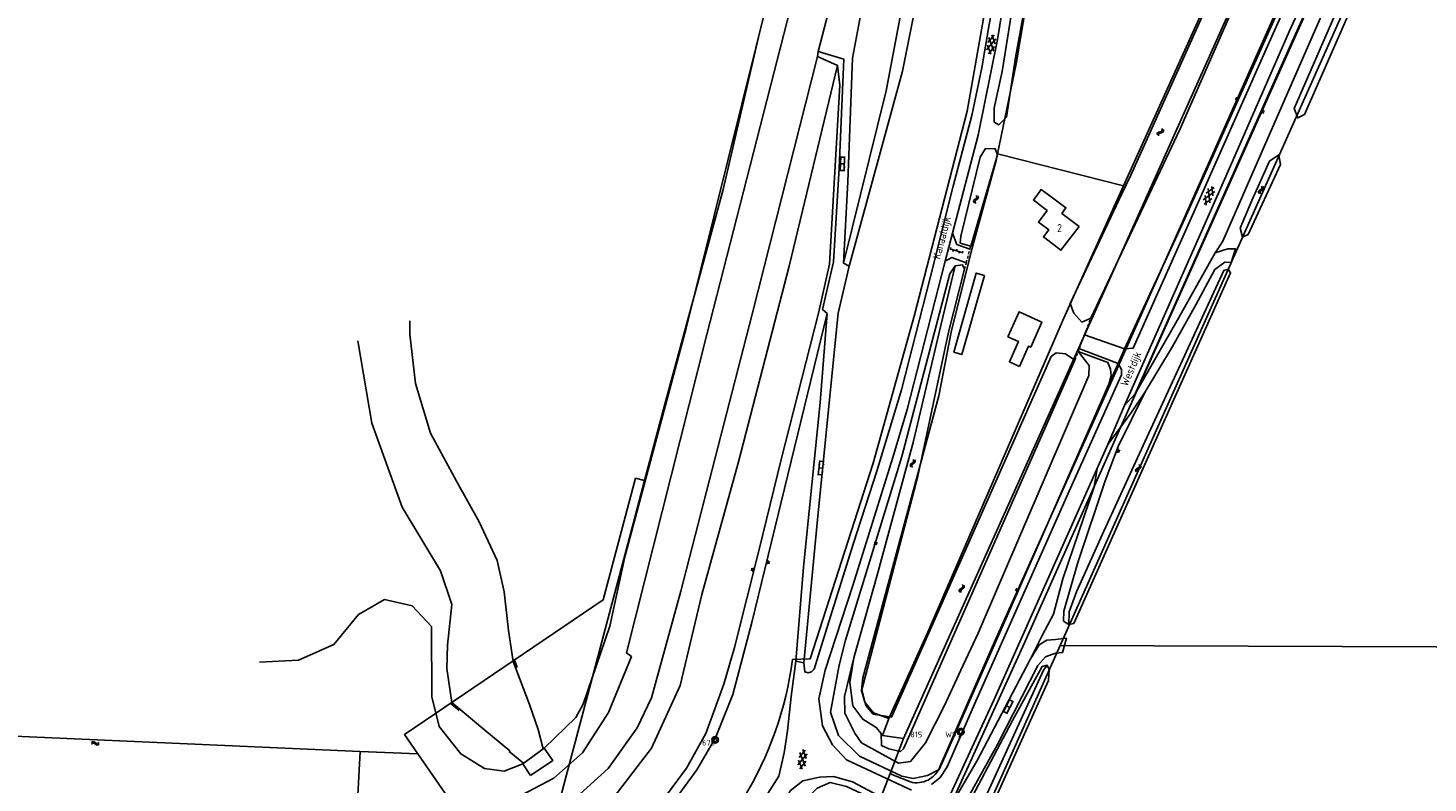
# Model space of a CAD drawing. Header units: metres. Extents: x 51973 to 58000, y 375000 to 380663.
# Tile 13 of 56: x 55313 to 55758, y 376085 to 376325. Entities that reach past the tile are written whole.
import ezdxf
from ezdxf.enums import TextEntityAlignment as Align

# ---------------------------------------------------------------- set-up
doc = ezdxf.new("R2010")
doc.units = ezdxf.units.M
doc.header["$LTSCALE"] = 0.1
doc.linetypes.add('LP', pattern=[14, 9, -5])
doc.layers.get('0').update_dxf_attribs({"linetype": 'CONTINUOUS'})
doc.layers.add('B-WA-OG-TOPOGRAFIE-G', color=253, linetype='CONTINUOUS')
doc.styles.add('ISOCP', font='ISOCP.shx', dxfattribs={"height": 1.8})

# ---------------------------------------------------------------- blocks, each defined once
blk = doc.blocks.new('M01')
at = {"color": 0}
for radius in [1.05, 0.625]:
    blk.add_circle((0, 0), radius, dxfattribs=at)
blk = doc.blocks.new('S016')
at = {"color": 0, "linetype": 'Continuous'}
for points in [[(0.01, -0.38), (2.65, 1.15)], [(2.65, -1.15), (0.01, 0.38)], [(5.07, -1.15), (1.09, 1.15)], [(1.09, -1.15), (5.07, 1.15)], [(6.16, -0.38), (3.51, 1.15)], [(3.51, -1.15), (6.16, 0.37)]]:
    blk.add_lwpolyline(points, dxfattribs=at)
blk = doc.blocks.new('S022')
at = {"color": 0}
for p, q in [((0.01, 1.15), (0.31, 1.15)), ((0.31, -2.3), (0.31, 2.3)), ((0.31, 2.1), (1.51, 2.1)), ((0.31, 0), (1.51, 0)), ((1.51, -2.3), (1.51, 2.3)), ((1.51, 1.05), (1.81, 1.05)), ((0.01, -1.15), (0.31, -1.15)), ((0.31, -2.1), (1.51, -2.1)), ((1.51, -1.05), (1.81, -1.05))]:
    blk.add_line(p, q, dxfattribs=at)
blk = doc.blocks.new('S026')
at = {"color": 0}
for p, q in [((0, 0), (4.4, 0)), ((0.2, 0.5), (0.2, 0)), ((1.2, 0), (1.2, -0.5)), ((2.2, 0.5), (2.2, 0)), ((3.2, 0), (3.2, -0.5)), ((4.2, 0.5), (4.2, 0))]:
    blk.add_line(p, q, dxfattribs=at)
blk = doc.blocks.new('S05')
at = {"color": 0}
for p, q in [((0.08, 0.3), (0.38, 0.59)), ((0.11, -0.19), (0.41, 0.09)), ((0.38, 0.59), (0.68, 0.71)), ((0.41, 0.09), (0.71, 0.21)), ((0.68, 0.71), (1.01, 0.62)), ((0.71, 0.21), (1.02, 0.12)), ((1.01, 0.62), (1.33, 0.37)), ((1.02, 0.12), (1.36, -0.12)), ((1.33, 0.37), (1.66, 0.13)), ((1.66, 0.13), (1.97, 0.04)), ((1.97, 0.04), (2.28, 0.16)), ((2.28, 0.16), (2.58, 0.44)), ((1.36, -0.12), (1.68, -0.37)), ((1.68, -0.37), (2, -0.46)), ((2, -0.46), (2.31, -0.33)), ((2.31, -0.33), (2.61, -0.05))]:
    blk.add_line(p, q, dxfattribs=at)
blk = doc.blocks.new('S04')
at = {"color": 0}
for p, q in [((0, 0.5), (0.5, 0.5)), ((0, 0.25), (1, 0.25)), ((0, 0), (0.5, 0)), ((0, -0.25), (1, -0.25)), ((0, -0.5), (0.5, -0.5))]:
    blk.add_line(p, q, dxfattribs=at)

msp = doc.modelspace()

# ---------------------------------------------------------------- linework, layer by layer
at = {"layer": 'B-WA-OG-TOPOGRAFIE-G'}
for points in [[(55593.189, 376509.326), (55581.032, 376461.315), (55553.529, 376354.362), (55522.461, 376229.309), (55502.893, 376156.622), (55498.218, 376134.566), (55489.646, 376109.776), (55487.312, 376105.54), (55477.269, 376095.731)], [(55599.351, 376503.044), (55568.362, 376380.777), (55529.037, 376227.247), (55503.503, 376126.045), (55505.042, 376124.88), (55497.792, 376107.16), (55489.431, 376094.298), (55480.355, 376086.248), (55470.067, 376080.792), (55453.561, 376075.323), (55438.934, 376074.506), (55438.775, 376077.734)], [(55630.546, 376501.489), (55620.172, 376457.227), (55619.377, 376453.931), (55604.121, 376390.692), (55598.666, 376369.28), (55594.159, 376347.954), (55586.052, 376304.714), (55572.437, 376249.998)], [(55574.283, 376249.035), (55591.266, 376310.959), (55606.44, 376387.526), (55623.483, 376452.732), (55623.534, 376452.927), (55634.077, 376492.811)], [(55661.808, 376222.716), (55680.066, 376262.009), (55712.124, 376333.461), (55732.676, 376380.368), (55738.477, 376392.527), (55742.651, 376398.04), (55752.184, 376407.659), (55777.823, 376435.092), (55826.921, 376483.792)], [(55580.23, 376024.263), (55594.478, 376054.807), (55599.639, 376066.231), (55620.216, 376111.081), (55656.49, 376192.322), (55661.805, 376204.734), (55693.959, 376277.546), (55714.267, 376323.819), (55724.833, 376347.079), (55734.364, 376368.407), (55744.033, 376386.828), (55752.27, 376398.846), (55754.618, 376397.779), (55760.016, 376407.276), (55770.463, 376417.821), (55790.048, 376438.119), (55815.541, 376463.845), (55831.875, 376480.075)], [(55651.108, 376232.478), (55679.411, 376292.507), (55718.157, 376381.047), (55730.416, 376412.446)], [(55509.201, 376180.831), (55515.65, 376205.16), (55534.2, 376273.39), (55545.79, 376323.22), (55565.399, 376400.738)], [(55556.23, 376123.956), (55561.83, 376124.17), (55581.872, 376186.437), (55594.955, 376233.083), (55611.791, 376298.343), (55617.312, 376329.565), (55621.852, 376353.584), (55631.357, 376391.018), (55632.822, 376400.533)], [(55630.01, 376129.22), (55665.87, 376209.56), (55735.68, 376365.9), (55739.28, 376373.7), (55742.38, 376379.88), (55745.57, 376386.01), (55748.7, 376391.05), (55752.15, 376395.89), (55756.01, 376400.37)], [(55621.422, 376284.774), (55627.34, 376313.33), (55633.36, 376349.21), (55645.791, 376398.73)], [(55642.379, 376399.284), (55643.289, 376398.771), (55644.474, 376399.02), (55709.598, 376380.296), (55709.356, 376379.107), (55688.391, 376332.604), (55663.788, 376277.979), (55660.842, 376271.753), (55644.486, 376237.191), (55645.705, 376234.036), (55648.236, 376231.247), (55651.108, 376232.478)], [(55751.821, 376397.296), (55741.956, 376379.709), (55715.122, 376320.407), (55665.138, 376208.455)], [(55751.821, 376397.296), (55744.811, 376378.513), (55739.13, 376362.462), (55711.812, 376299.864), (55693.056, 376257.007), (55690.623, 376253.251)], [(55632.46, 376347.646), (55640.141, 376379.177), (55642.736, 376390.733), (55640.616, 376392.012), (55639.552, 376391.119), (55635.364, 376374.947), (55630.991, 376358.614), (55626.282, 376332.109), (55622.87, 376310.901), (55620.365, 376299.326), (55620.34, 376294.805), (55621.8, 376293.919), (55624.308, 376296.421), (55627.164, 376315.375), (55631.162, 376337.489), (55632.46, 376347.646)], [(55620.51, 376129.57), (55658.05, 376213.28), (55718.16, 376348.43), (55727.75, 376369.44), (55731.25, 376377.3), (55737.26, 376389.73), (55737.49, 376390.14)], [(55591.57, 376098.89), (55668.54, 376270.51), (55718.94, 376383.141)], [(55661.518, 376274.535), (55709.365, 376380.648), (55709.548, 376381.054)], [(55641.344, 376128.412), (55751.957, 376376.185)], [(55615.299, 376290.616), (55621.391, 376321.061), (55624.91, 376342.716), (55629.455, 376364.305), (55631.235, 376371.393)], [(55732.989, 376338.912), (55715.775, 376299.136), (55716.851, 376296.15), (55719.034, 376297.257), (55749.771, 376367.276), (55749.213, 376369.71), (55747.423, 376371.037), (55744.783, 376367.271), (55732.989, 376338.912)], [(55728.391, 376366.138), (55707.296, 376318.994), (55683.789, 376266.173), (55664.557, 376222.927), (55661.808, 376222.716), (55659.738, 376218.087), (55660.888, 376216.121), (55660.798, 376214.517), (55645.038, 376179.436), (55614.105, 376109.722), (55605.378, 376089.849), (55603.213, 376086.425), (55600.455, 376084.261)], [(55623.193, 376351.294), (55621.588, 376340.747), (55618.818, 376325.802), (55616.484, 376312.064), (55613.211, 376296.926), (55607.328, 376274.434), (55599.993, 376245.31), (55590.931, 376209.725), (55583.01, 376183.789), (55575.684, 376160.934), (55567.316, 376134.276), (55563.108, 376120.91), (55562.283, 376120.013), (55561.192, 376119.691), (55560.122, 376120.012), (55559.81, 376122.948)], [(55564.38, 376317.284), (55572.518, 376314.875), (55571.1, 376280.128), (55569.229, 376250.425), (55565.824, 376235.227), (55567.317, 376233.942), (55565.016, 376205.669), (55559.765, 376153.323), (55557.284, 376123.394), (55559.81, 376122.948), (55564.168, 376168.492), (55570.725, 376234.071), (55574.283, 376249.035), (55572.437, 376249.998), (55573.825, 376275.794), (55575.31, 376315.148), (55578.817, 376333.894), (55569.404, 376336.427), (55564.38, 376317.284)], [(55485.269, 376078.131), (55497.612, 376089.309), (55506.909, 376102.246), (55511.432, 376111.76), (55520.768, 376145.687), (55543.41, 376233.769), (55564.147, 376315.677), (55564.38, 376317.284)], [(55568.001, 376249.699), (55571.256, 376306.594), (55570.599, 376312.823), (55564.147, 376315.677)], [(55570.599, 376312.823), (55555.165, 376249.024), (55539.033, 376186.84), (55527.427, 376144.67), (55520.505, 376115.674), (55511.468, 376095.767), (55499.532, 376080.322), (55496.102, 376076.512), (55490.401, 376070.8)], [(55594.069, 376082.372), (55573.405, 376092.105), (55568.918, 376096.884), (55565.785, 376102.916), (55564.667, 376111.463), (55566.618, 376120.578), (55575.443, 376147.536), (55588.122, 376188.201), (55592.69, 376203.412), (55604.799, 376250.557), (55607.11, 376259.529), (55615.299, 376290.616)], [(55586.87, 376105.17), (55581.98, 376106.99), (55579.27, 376110.39), (55578.22, 376114.12), (55578.58, 376118.09), (55602.77, 376207.8), (55606.67, 376227.98), (55613.24, 376254.45), (55620.98, 376282.64), (55621.422, 376284.774)], [(55621.426, 376284.372), (55620.691, 376286.34), (55617.65, 376286.46), (55615.957, 376283.694), (55609.781, 376258.561), (55609.584, 376256.331), (55612.909, 376255.406), (55621.426, 376284.372)], [(55621.422, 376284.774), (55661.518, 376274.535)], [(55702.306, 376269.937), (55698.579, 376261.115), (55699.344, 376258.271), (55701.122, 376259.067), (55711.369, 376281.327), (55710.852, 376284.432), (55707.858, 376282.415), (55702.306, 376269.937)], [(55586.87, 376105.17), (55599.29, 376132.65), (55642.39, 376232.23), (55661.518, 376274.535)], [(55633.91, 376269.214), (55632.814, 376270.051), (55635.253, 376273.38), (55636.437, 376272.512)], [(55638.05, 376271.33), (55636.437, 376272.512)], [(55638.05, 376271.33), (55643.18, 376267.57), (55641.86, 376265.81), (55647.37, 376261.67)], [(55633.91, 376269.214), (55635.5, 376268)], [(55647.37, 376261.67), (55641.59, 376254.06), (55636, 376258.3), (55637.7, 376260.61), (55634.4, 376263.05), (55637.19, 376266.71), (55635.5, 376268)], [(55607.11, 376259.529), (55608.517, 376255.906), (55612.627, 376254.464)], [(55661.805, 376204.734), (55665.138, 376208.455), (55678.995, 376232.436), (55690.623, 376253.251), (55694.618, 376254.481), (55697.1, 376254.482), (55695.702, 376250.135), (55693.667, 376250.316), (55690.54, 376247.975), (55684.489, 376236.681), (55677.078, 376223.473), (55668.311, 376209.027), (55663.814, 376202.284), (55656.49, 376192.322)], [(55568.001, 376249.699), (55564.506, 376234.053), (55552.627, 376187.585), (55545.635, 376158.911), (55537.753, 376127.779), (55534.394, 376116.114), (55528.679, 376100.404), (55522.562, 376089.461), (55513.437, 376077.119), (55506.473, 376068.706), (55497.574, 376060.553)], [(55608.005, 376249.164), (55606.299, 376246.548), (55591, 376188.556), (55573.049, 376130.102), (55571.116, 376122.167), (55568.293, 376107.21), (55570.883, 376099.821), (55577.578, 376093.196), (55590.977, 376086.849), (55594.581, 376086.184), (55599.133, 376087.103), (55602.892, 376089.046)], [(55645.976, 376219.125), (55643.038, 376221.113), (55640.071, 376221.47), (55638.434, 376220.28), (55587.675, 376105.583), (55581.9, 376106.63), (55579.507, 376109.333), (55578.317, 376114.293), (55596.044, 376182.209), (55605.816, 376227.999), (55610.927, 376248.079), (55610.32, 376249.487), (55608.005, 376249.164), (55603.272, 376229.768), (55594.58, 376192.909), (55583.182, 376150.774), (55575.716, 376124.491), (55574.511, 376116.63), (55575.441, 376109.275), (55578.594, 376104.947), (55582.856, 376102.393), (55584.43, 376100.395), (55584.505, 376096.59), (55586.87, 376095.598), (55590.557, 376094.705), (55591.507, 376095.572), (55637.636, 376200.023), (55645.976, 376219.125)], [(55604.799, 376250.557), (55606.854, 376251.753), (55611.492, 376250.102)], [(55617.264, 376246.065), (55610.085, 376220.903), (55607.497, 376221.642), (55614.676, 376246.804), (55617.264, 376246.065)], [(55655.19, 376164.748), (55646.575, 376145.467), (55644.151, 376139.153), (55644.131, 376135.086), (55645.64, 376135.452), (55673.838, 376198.621), (55695.517, 376246.865), (55694.705, 376248.07), (55693.326, 376247.611), (55669.566, 376195.952), (55655.19, 376164.748)], [(55467.475, 376123.322), (55466.001, 376133.157), (55464.563, 376145.446), (55462.382, 376155.434), (55456.593, 376167.71), (55449.446, 376180.632), (55441.165, 376195.913), (55436.365, 376211.664), (55434.559, 376227.402), (55434.593, 376231.606)], [(55499.546, 376057.736), (55505.962, 376063.423), (55515.513, 376074.76), (55525.876, 376088.896), (55531.733, 376099.109), (55537.26, 376112.844), (55543.28, 376135.764), (55567.317, 376233.942)], [(55624.727, 376226.545), (55628.082, 376225.058), (55625.229, 376218.622), (55628.401, 376217.129), (55631.254, 376223.565), (55631.985, 376223.241), (55635.516, 376231.206), (55628.258, 376234.51), (55624.727, 376226.545)], [(55649.074, 376227.187), (55661.808, 376222.716)], [(55418.078, 376225.253), (55422.492, 376199.131), (55432.113, 376172.413), (55444.321, 376152.138), (55447.925, 376141.404), (55446.526, 376128.5), (55446.369, 376121.071), (55447.976, 376110.261)], [(55648.072, 376222.488), (55647.348, 376222.696)], [(55659.738, 376218.087), (55648.072, 376222.488)], [(55647.04, 376221.895), (55650.538, 376217.425), (55650.424, 376214.294), (55615.285, 376132.326), (55609.712, 376120.587), (55604.547, 376109.337), (55598.536, 376097.437), (55593.758, 376091.553), (55589.984, 376091.007), (55578.204, 376097.517), (55576.058, 376100.509), (55572.885, 376106.872), (55572.811, 376112.21), (55575.716, 376124.491)], [(55659.738, 376218.087), (55656.85, 376211.506), (55627.249, 376144.055), (55605.165, 376094.196), (55602.892, 376089.046)], [(55656.85, 376211.506), (55657.551, 376214.147), (55657.32, 376216.27), (55656.486, 376218.426), (55647.04, 376221.895)], [(55668.311, 376209.027), (55659.827, 376191.653), (55655.6, 376180.745), (55646.914, 376154.818), (55642.515, 376139.374), (55642.436, 376136.182), (55644.131, 376135.086)], [(55631.805, 376124), (55635.649, 376131.558), (55639.237, 376138.415), (55642.235, 376149.589), (55652.173, 376178.81), (55653.097, 376184.732)], [(55472.65, 376042.96), (55505.659, 376167.471), (55509.201, 376180.831)], [(55496.051, 376142.936), (55506.301, 376181.6)], [(55509.201, 376180.831), (55506.301, 376181.6)], [(55386.846, 376123.116), (55399.193, 376123.781), (55410.475, 376128.746), (55418.232, 376138.236), (55426.523, 376143.063), (55435.382, 376140.988), (55441.459, 376134.414), (55441.6, 376112.046), (55443.922, 376102.705), (55450.773, 376093.942), (55458.294, 376089.301), (55464.604, 376088.484), (55470.466, 376090.849)], [(55437.17, 376093.957), (55432.92, 376100.1), (55496.051, 376142.936)], [(55418.82, 376094.77), (55241.83, 376102.61), (54567.26, 376140.125)], [(55571.416, 376000), (55578.3, 376015.58), (55587.817, 376036.084), (55602.469, 376068.753), (55630.01, 376129.22)], [(55599.639, 376066.231), (55603.441, 376072.066), (55614.812, 376091.696), (55631.805, 376124), (55634.685, 376128.62), (55637.065, 376130.073), (55639.851, 376130.278), (55643.308, 376130.764), (55642.089, 376126.188), (55639.849, 376126.017), (55636.693, 376124.866), (55634.266, 376122.057), (55621.419, 376096.976), (55615.084, 376085.537), (55610.605, 376077.467), (55607.399, 376072.131), (55604.113, 376067.043), (55600.64, 376062.053), (55594.478, 376054.807)], [(55603.113, 376089.863), (55620.51, 376129.57)], [(55599.7, 376035.33), (55641.344, 376128.412)], [(55641.344, 376128.412), (56000, 376127.198)], [(55477.017, 376095.55), (55475.349, 376101.706), (55472.61, 376109.619), (55467.475, 376123.322), (55467.943, 376123.522), (55468.661, 376121.398)], [(55557.284, 376123.394), (55555.866, 376112.245), (55554.663, 376101.267), (55553.561, 376094.309), (55551.91, 376086.864), (55544.397, 376075.017), (55535.073, 376062.874)], [(55535.561, 376072.289), (55537.278, 376074.7), (55538.93, 376077.156), (55540.517, 376079.654), (55542.038, 376082.194), (55543.49, 376084.773), (55544.874, 376087.389), (55546.188, 376090.041), (55547.431, 376092.728), (55548.603, 376095.446), (55549.702, 376098.194), (55550.728, 376100.97), (55551.681, 376103.772), (55552.558, 376106.599), (55553.361, 376109.448), (55554.088, 376112.317), (55554.739, 376115.205), (55555.313, 376118.108), (55555.81, 376121.026), (55556.23, 376123.956)], [(55583.282, 376027.226), (55595.218, 376051.284), (55597.558, 376054.506), (55600.642, 376056.564), (55604.583, 376063.713), (55626.136, 376104.587), (55635.57, 376121.752), (55637.248, 376122.128)], [(55637.615, 376117.297), (55637.892, 376120.767), (55637.248, 376122.128), (55636.027, 376120.585), (55604.303, 376051.149), (55604.921, 376048.217), (55606.635, 376048.104), (55617.674, 376072.972), (55637.615, 376117.297)], [(55470.743, 376091.048), (55466.208, 376094.761), (55466.405, 376094.886), (55458.463, 376101.522), (55447.976, 376110.261), (55447.703, 376109.842), (55450.276, 376107.74)], [(55591.57, 376098.89), (55584.889, 376099.82), (55586.87, 376105.17)], [(55587.32, 376087.771), (55591.57, 376098.89)], [(55417.96, 376078.794), (55418.82, 376094.77)], [(55437.17, 376093.957), (55418.82, 376094.77)], [(55448.602, 376077.434), (55437.17, 376093.957)], [(55472.966, 376087.12), (55470.466, 376090.849), (55477.269, 376095.731), (55480.041, 376091.803), (55472.966, 376087.12)], [(55599.323, 376085.652), (55599.952, 376086.011), (55600.545, 376086.426), (55601.098, 376086.893), (55601.606, 376087.408), (55602.065, 376087.968), (55602.472, 376088.567), (55602.822, 376089.2), (55603.113, 376089.863)], [(55553.51, 376078.229), (55555.476, 376082.174), (55559.566, 376085.363), (55564.83, 376086.54), (55569.326, 376086.772), (55575.319, 376085.042), (55590.212, 376077.1), (55593.164, 376074.409), (55593.908, 376071.085), (55594.431, 376068.216), (55594.322, 376064.93), (55582.421, 376036.502), (55577.519, 376024.802)], [(55577.198, 376030.119), (55591.01, 376064.399), (55590.666, 376069.308), (55587.722, 376074.547), (55581.345, 376079.875), (55573.387, 376083.558), (55568.222, 376084.845), (55564.046, 376083.083), (55559.928, 376078.814), (55558.461, 376073.125), (55559.758, 376066.188), (55561.128, 376061), (55560.901, 376055.161), (55554.656, 376030.955), (55553.715, 376027.259)], [(55583.633, 376078.165), (55587.32, 376087.771)], [(55587.32, 376087.771), (55588.32, 376087.226), (55593.725, 376085.038)], [(55593.725, 376085.038), (55594.429, 376084.889), (55595.143, 376084.805), (55595.862, 376084.785), (55596.58, 376084.831), (55597.291, 376084.942), (55597.989, 376085.117), (55598.668, 376085.354), (55599.323, 376085.652)]]:
    msp.add_lwpolyline(points, dxfattribs=at)
at = {"layer": 'B-WA-OG-TOPOGRAFIE-G', "linetype": 'LP'}
for points in [[(55610.927, 376248.079), (55611.492, 376250.102), (55612.627, 376254.464), (55612.909, 376255.406)], [(55645.976, 376219.125), (55647.04, 376221.895), (55647.348, 376222.696), (55649.074, 376227.187), (55651.108, 376232.478)]]:
    msp.add_lwpolyline(points, dxfattribs=at)

# ---------------------------------------------------------------- block references
at = {"layer": 'B-WA-OG-TOPOGRAFIE-G'}
for name, p, rotation in [('S016', (55619.95, 376322.547), 260.3304947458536), ('S04', (55698.002, 376301.987), 155.8364847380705), ('S04', (55705.271, 376298.343), 335.9357709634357), ('S05', (55672.433, 376290.48), 50.11369966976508), ('S022', (55571.2, 376281.576), 358.2816419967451), ('S05', (55614.287, 376268.909), 71.9454475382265), ('S016', (55689.934, 376274.227), 245.9968097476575), ('S05', (55704.852, 376271.93), 69.44395478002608), ('S026', (55606.258, 376254.539), 343.4325330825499), ('S022', (55566.157, 376184.742), 174.2038993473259), ('S05', (55594.171, 376184.996), 71.45633066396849), ('S04', (55659.352, 376190.429), 338.8128062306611), ('S05', (55665.685, 376183.438), 63.38370037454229), ('S04', (55582.257, 376161.068), 342.3646057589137), ('S04', (55547.976, 376154.945), 346.2439228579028), ('S04', (55543.996, 376152.437), 166.0697640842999), ('S05', (55609.672, 376145.21), 67.79435666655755), ('S04', (55628.057, 376145.898), 156.3051361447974), ('S022', (55624.014, 376109.43), 331.8971764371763), ('S05', (55333.25, 376097.219), 359.1406277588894), ('S016', (55559.891, 376095.257), 260.97080115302)]:
    msp.add_blockref(name, p, dxfattribs=dict(at, rotation=rotation))
ref = msp.add_blockref('M01', (55609.77, 376101.01), dxfattribs=at)
ref.add_attrib('0', '815      W99', dxfattribs={"layer": '0', "color": 0, "height": 1.8, "style": 'ISOCP'}).set_placement((55609.77, 376101.01), align=Align.TOP_RIGHT)
ref = msp.add_blockref('M01', (55531.62, 376098.42), dxfattribs=at)
ref.add_attrib('0', '676', dxfattribs={"layer": '0', "color": 0, "height": 1.8, "style": 'ISOCP'}).set_placement((55531.62, 376098.42), align=Align.TOP_RIGHT)

# ---------------------------------------------------------------- texts
at = {"layer": 'B-WA-OG-TOPOGRAFIE-G', "style": 'ISOCP'}
for s, rotation, p in [('Kanaaldijk', 75.58873, (55603.182, 376251.05)), ('Westdijk', 66.41001, (55662.695, 376210.608))]:
    msp.add_text(s, height=2.5, rotation=rotation, dxfattribs=at).set_placement(p)
msp.add_text('2', height=2.5, dxfattribs=at).set_placement((55640.372, 376259.893))

doc.saveas('drawing.dxf')
